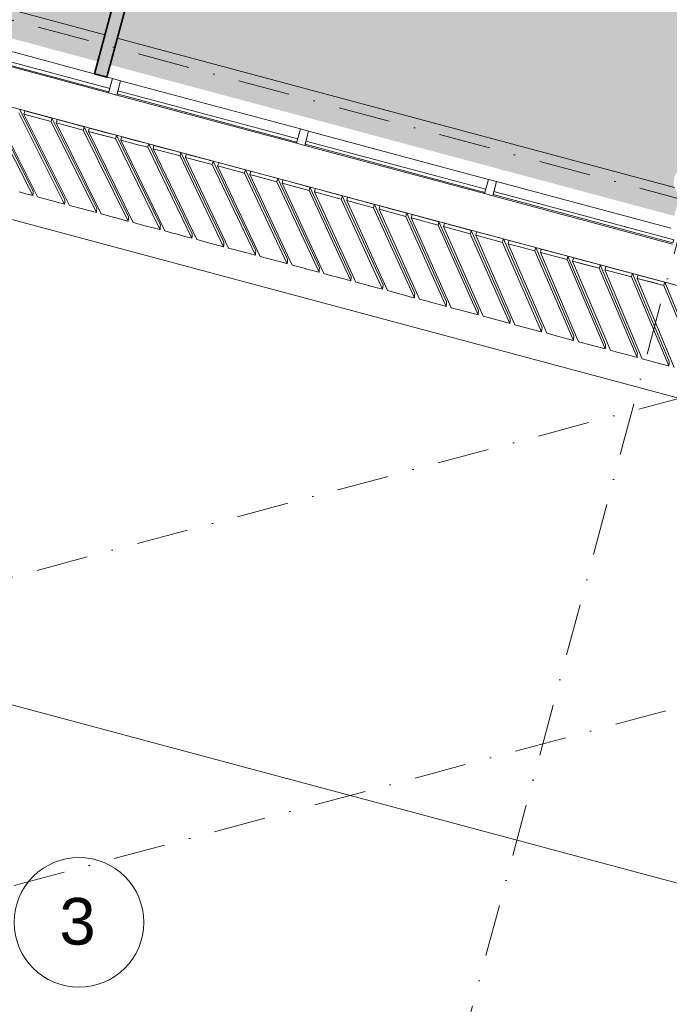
# Model space of a CAD drawing. Header units: millimetres. Extents: x -2530 to 151695, y -8763 to 71774.
# Tile 124 of 256: x 79381 to 84388, y 9155 to 16745. Entities that reach past the tile are written whole.
import ezdxf

# ---------------------------------------------------------------- set-up
doc = ezdxf.new("R2010")
doc.units = ezdxf.units.MM
doc.linetypes.add('RR_Level', pattern=[800, 400, -200, 0, -200])
for name, color, linetype, lineweight in [('A-AREA-____-PATT', 32, 'Continuous', 9), ('A-DETL-____-OTLN', 90, 'Continuous', 13), ('A-FLOR-____-OTLN', 192, 'Continuous', 18), ('A-GLAZ-CURT-MCUT', 52, 'Continuous', 13), ('A-GLAZ-CURT-OTLN', 52, 'Continuous', 13), ('A-GLAZ-CWMG-MCUT', 51, 'Continuous', 13), ('A-GLAZ-CWMG-OTLN', 51, 'Continuous', 13), ('A-WALL-____-MCUT', 113, 'Continuous', 35), ('A-WALL-____-OTLN', 113, 'Continuous', 18), ('A-WALL-____-PATT', 111, 'Continuous', 35), ('S-GRID-____-IDEN', 1, 'Continuous', 13), ('S-GRID-____-OTLN', 1, 'Continuous', 9)]:
    doc.layers.add(name, color=color, linetype=linetype, lineweight=lineweight)
doc.styles.add('Arial', font='arial.ttf', dxfattribs={"height": 360})

# ---------------------------------------------------------------- blocks, each defined once
blk = doc.blocks.new('System Panel - HR__-552677-plot_V2 Copy 1')
at = {"layer": 'A-GLAZ-CURT-MCUT', "color": 250, "lineweight": 9}
for p, q in [((717.5, -22.5), (-717.5, -22.5)), ((-717.5, -22.5), (-717.5, -47.5)), ((-717.5, -47.5), (717.5, -47.5)), ((717.5, -47.5), (717.5, -22.5))]:
    blk.add_line(p, q, dxfattribs=at)
blk = doc.blocks.new('Rectangular Mullion - 65 x 114mm-V165-plot_V2 Copy 1')
at = {"layer": 'A-GLAZ-CWMG-OTLN', "color": 250, "lineweight": 9}
for p, q in [((79956.4, 16327.8), (78709.3, 16661.9)), ((80065.9, 16180.4), (78679.8, 16551.8)), ((80095.4, 16290.5), (80053, 16301.9))]:
    blk.add_line(p, q, dxfattribs=at)
blk = doc.blocks.new('Rectangular Mullion - 65 x 114mm-464258-plot_V2 Copy 1')
at = {"layer": 'A-GLAZ-CWMG-OTLN', "color": 250, "lineweight": 9}
for p, q in [((143748, 33057.7), (143748, 31622.7)), ((143862, 33057.7), (143862, 31622.7))]:
    blk.add_line(p, q, dxfattribs=at)
blk = doc.blocks.new('Rectangular Mullion - 65 x 114mm-V166-plot_V2 Copy 1')
at = {"layer": 'A-GLAZ-CWMG-OTLN', "color": 250, "lineweight": 9}
for p, q in [((84399.5, 15137.3), (83056, 15497.3)), ((84412.6, 15015.7), (83026.5, 15387.1))]:
    blk.add_line(p, q, dxfattribs=at)
blk = doc.blocks.new('Rectangular Mullion - 65 x 114mm-464264-plot_V2 Copy 1')
at = {"layer": 'A-GLAZ-CWMG-MCUT', "color": 250, "lineweight": 9}
for p, q in [((-32.5, 57), (32.5, 57)), ((-32.5, -57), (-32.5, 57)), ((32.5, 57), (32.5, -57)), ((32.5, -57), (-32.5, -57))]:
    blk.add_line(p, q, dxfattribs=at)
blk = doc.blocks.new('027_Gilde - ATC_FacadeModel_rvt-1-plot_V2 Copy 1')
at = {"layer": 'A-FLOR-____-OTLN', "color": 90}
for p, q in [((77454.5, 16569.6), (105881.5, 8952.6)), ((105886.1, 8085.5), (77304.1, 15744))]:
    blk.add_line(p, q, dxfattribs=at)
at = {"layer": 'A-WALL-____-OTLN', "color": 90}
for p, q in [((77439.1, 17324.2), (80036.9, 16628.2)), ((80133.5, 16602.3), (84427.9, 15451.6)), ((79125.8, 16094.2), (79482.6, 15388.8)), ((79125.8, 16094.2), (79482.6, 15388.8)), ((79132.6, 16119.9), (79485.1, 15423.1)), ((79132.6, 16119.9), (79485.1, 15423.1)), ((79165.5, 16083.5), (79518.9, 15379.1)), ((79518.9, 15379.1), (79165.5, 16083.5)), ((79374.3, 16027.6), (79727.7, 15323.1)), ((79374.3, 16027.6), (79727.7, 15323.1)), ((79381.2, 16053.3), (79730.2, 15357.4)), ((79381.2, 16053.3), (79730.2, 15357.4)), ((79414.3, 16016.9), (79417.7, 16029.7)), ((79417.7, 16029.7), (79414.3, 16016.9)), ((79414.3, 16016.9), (79622.8, 15961)), ((79414.3, 16016.9), (79764.1, 15313.4)), ((79622.8, 15961), (79414.3, 16016.9)), ((79414.3, 16016.9), (79764.1, 15313.4)), ((79421.2, 16042.6), (79417.7, 16029.7)), ((79417.7, 16029.7), (79421.2, 16042.6)), ((79629.7, 15986.7), (79421.2, 16042.6)), ((79629.7, 15986.7), (79421.2, 16042.6)), ((79626.3, 15973.9), (79622.8, 15961)), ((79626.3, 15973.9), (79622.8, 15961)), ((79622.8, 15961), (79972.7, 15257.5)), ((79622.8, 15961), (79972.7, 15257.5)), ((79626.3, 15973.9), (79629.7, 15986.7)), ((79629.7, 15986.7), (79626.3, 15973.9)), ((79629.7, 15986.7), (79975.3, 15291.8)), ((79629.7, 15986.7), (79975.3, 15291.8)), ((79663, 15950.2), (79666.4, 15963.1)), ((79666.4, 15963.1), (79663, 15950.2)), ((79663, 15950.2), (79767.2, 15922.3)), ((79663, 15950.2), (80009.4, 15247.6)), ((79767.2, 15922.3), (79663, 15950.2)), ((80009.4, 15247.6), (79663, 15950.2)), ((79669.9, 15975.9), (79666.4, 15963.1)), ((79666.4, 15963.1), (79669.9, 15975.9)), ((79774.1, 15948), (79669.9, 15975.9)), ((79774.1, 15948), (79669.9, 15975.9)), ((79774.1, 15948), (79878.3, 15920.1)), ((79878.3, 15920.1), (79774.1, 15948)), ((79871.4, 15894.4), (79767.2, 15922.3)), ((79767.2, 15922.3), (79871.4, 15894.4)), ((79874.8, 15907.3), (79871.4, 15894.4)), ((79874.8, 15907.3), (79871.4, 15894.4)), ((79871.4, 15894.4), (80217.8, 15191.8)), ((79871.4, 15894.4), (80217.8, 15191.8)), ((79874.8, 15907.3), (79878.3, 15920.1)), ((79878.3, 15920.1), (79874.8, 15907.3)), ((79878.3, 15920.1), (80220.4, 15226.1)), ((79878.3, 15920.1), (80220.4, 15226.1)), ((79911.7, 15883.6), (79915.2, 15896.4)), ((79915.2, 15896.4), (79911.7, 15883.6)), ((79911.7, 15883.6), (80119.9, 15827.8)), ((79911.7, 15883.6), (80254.6, 15181.9)), ((80015.8, 15855.7), (79911.7, 15883.6)), ((80254.6, 15181.9), (79911.7, 15883.6)), ((79918.6, 15909.3), (79915.2, 15896.4)), ((79915.2, 15896.4), (79918.6, 15909.3)), ((80022.7, 15881.4), (79918.6, 15909.3)), ((80126.8, 15853.5), (79918.6, 15909.3)), ((80022.7, 15881.4), (80126.8, 15853.5)), ((80015.8, 15855.7), (80119.9, 15827.8)), ((80123.4, 15840.7), (80119.9, 15827.8)), ((80123.4, 15840.7), (80119.9, 15827.8)), ((80119.9, 15827.8), (80462.8, 15126.1)), ((80119.9, 15827.8), (80462.8, 15126.1)), ((80123.4, 15840.7), (80126.8, 15853.5)), ((80126.8, 15853.5), (80123.4, 15840.7)), ((80126.8, 15853.5), (80465.5, 15160.4)), ((80126.8, 15853.5), (80465.5, 15160.4)), ((80160.5, 15816.9), (80163.9, 15829.8)), ((80163.9, 15829.8), (80160.5, 15816.9)), ((80160.5, 15816.9), (80264.5, 15789.1)), ((80160.5, 15816.9), (80499.9, 15116.2)), ((80264.5, 15789.1), (80160.5, 15816.9)), ((80160.5, 15816.9), (80499.9, 15116.2)), ((80167.4, 15842.6), (80163.9, 15829.8)), ((80163.9, 15829.8), (80167.4, 15842.6)), ((80271.4, 15814.8), (80167.4, 15842.6)), ((80271.4, 15814.8), (80167.4, 15842.6)), ((80368.5, 15761.2), (80264.5, 15789.1)), ((80264.5, 15789.1), (80368.5, 15761.2)), ((80271.4, 15814.8), (80375.3, 15786.9)), ((80375.3, 15786.9), (80271.4, 15814.8)), ((80371.9, 15774.1), (80375.3, 15786.9)), ((80375.3, 15786.9), (80371.9, 15774.1)), ((80375.3, 15786.9), (80710.6, 15094.7)), ((80375.3, 15786.9), (80710.6, 15094.7)), ((80371.9, 15774.1), (80368.5, 15761.2)), ((80371.9, 15774.1), (80368.5, 15761.2)), ((80368.5, 15761.2), (80707.9, 15060.5)), ((80368.5, 15761.2), (80707.9, 15060.5)), ((80409.2, 15750.3), (80412.7, 15763.1)), ((80412.7, 15763.1), (80409.2, 15750.3)), ((80409.2, 15750.3), (80617, 15694.6)), ((80409.2, 15750.3), (80745.2, 15050.5)), ((80617, 15694.6), (80409.2, 15750.3)), ((80409.2, 15750.3), (80745.2, 15050.5)), ((80416.1, 15776), (80412.7, 15763.1)), ((80412.7, 15763.1), (80416.1, 15776)), ((80623.9, 15720.3), (80416.1, 15776)), ((80623.9, 15720.3), (80416.1, 15776)), ((80620.4, 15707.5), (80623.9, 15720.3)), ((80623.9, 15720.3), (80620.4, 15707.5)), ((80623.9, 15720.3), (80955.7, 15029.1)), ((80623.9, 15720.3), (80955.7, 15029.1)), ((80620.4, 15707.5), (80617, 15694.6)), ((80620.4, 15707.5), (80617, 15694.6)), ((80617, 15694.6), (80952.9, 14994.8)), ((80617, 15694.6), (80952.9, 14994.8)), ((80658, 15683.6), (80661.4, 15696.5)), ((80661.4, 15696.5), (80658, 15683.6)), ((80658, 15683.6), (80865.5, 15628)), ((80658, 15683.6), (80990.4, 14984.8)), ((80865.5, 15628), (80658, 15683.6)), ((80658, 15683.6), (80990.4, 14984.8)), ((80664.9, 15709.3), (80661.4, 15696.5)), ((80661.4, 15696.5), (80664.9, 15709.3)), ((80872.4, 15653.7), (80664.9, 15709.3)), ((80872.4, 15653.7), (80664.9, 15709.3)), ((80869, 15640.9), (80865.5, 15628)), ((80869, 15640.9), (80865.5, 15628)), ((80869, 15640.9), (80872.4, 15653.7)), ((80872.4, 15653.7), (80869, 15640.9)), ((80872.4, 15653.7), (81200.8, 14963.4)), ((80872.4, 15653.7), (81200.8, 14963.4)), ((80913.6, 15642.7), (80910.2, 15629.8)), ((80910.2, 15629.8), (80913.6, 15642.7)), ((81017.3, 15614.9), (80913.6, 15642.7)), ((81121, 15587.1), (80913.6, 15642.7)), ((80865.5, 15628), (81198, 14929.2)), ((80865.5, 15628), (81198, 14929.2)), ((80906.7, 15617), (80910.2, 15629.8)), ((80910.2, 15629.8), (80906.7, 15617)), ((80906.7, 15617), (81114.1, 15561.4)), ((80906.7, 15617), (81235.7, 14919.1)), ((81114.1, 15561.4), (80906.7, 15617)), ((80906.7, 15617), (81235.7, 14919.1)), ((81017.3, 15614.9), (81121, 15587.1)), ((81117.5, 15574.3), (81114.1, 15561.4)), ((81117.5, 15574.3), (81114.1, 15561.4)), ((81114.1, 15561.4), (81443, 14863.5)), ((81114.1, 15561.4), (81443, 14863.5)), ((81117.5, 15574.3), (81121, 15587.1)), ((81121, 15587.1), (81117.5, 15574.3)), ((81121, 15587.1), (81445.9, 14897.7)), ((81121, 15587.1), (81445.9, 14897.7)), ((81155.5, 15550.3), (81158.9, 15563.2)), ((81158.9, 15563.2), (81155.5, 15550.3)), ((81162.3, 15576), (81158.9, 15563.2)), ((81158.9, 15563.2), (81162.3, 15576)), ((81369.5, 15520.5), (81162.3, 15576)), ((81369.5, 15520.5), (81162.3, 15576)), ((81155.5, 15550.3), (81362.6, 15494.8)), ((81155.5, 15550.3), (81480.9, 14853.3)), ((81259, 15522.6), (81155.5, 15550.3)), ((81480.9, 14853.3), (81155.5, 15550.3)), ((81259, 15522.6), (81362.6, 15494.8)), ((81366.1, 15507.7), (81362.6, 15494.8)), ((81366.1, 15507.7), (81362.6, 15494.8)), ((81362.6, 15494.8), (81688.1, 14797.8)), ((81362.6, 15494.8), (81688.1, 14797.8)), ((81366.1, 15507.7), (81369.5, 15520.5)), ((81369.5, 15520.5), (81366.1, 15507.7)), ((81369.5, 15520.5), (81691, 14832.1)), ((81369.5, 15520.5), (81691, 14832.1)), ((81404.2, 15483.7), (81407.6, 15496.5)), ((81407.6, 15496.5), (81404.2, 15483.7)), ((81404.2, 15483.7), (81611.2, 15428.2)), ((81404.2, 15483.7), (81726.2, 14787.6)), ((81507.7, 15456), (81404.2, 15483.7)), ((81404.2, 15483.7), (81726.2, 14787.6)), ((81411.1, 15509.4), (81407.6, 15496.5)), ((81407.6, 15496.5), (81411.1, 15509.4)), ((81618.1, 15453.9), (81411.1, 15509.4)), ((81618.1, 15453.9), (81411.1, 15509.4)), ((79378.1, 15416.8), (79429.4, 15403)), ((79484.5, 15414.8), (79483.9, 15405.9)), ((79484.5, 15414.8), (79485.1, 15423.1)), ((81507.7, 15456), (81611.2, 15428.2)), ((81614.6, 15441.1), (81611.2, 15428.2)), ((81614.6, 15441.1), (81611.2, 15428.2)), ((81611.2, 15428.2), (81933.1, 14732.2)), ((81611.2, 15428.2), (81933.1, 14732.2)), ((81614.6, 15441.1), (81618.1, 15453.9)), ((81618.1, 15453.9), (81614.6, 15441.1)), ((81618.1, 15453.9), (81936.1, 14766.4)), ((81618.1, 15453.9), (81936.1, 14766.4)), ((81652.9, 15417), (81656.4, 15429.9)), ((81656.4, 15429.9), (81652.9, 15417)), ((81652.9, 15417), (81756.3, 15389.3)), ((81652.9, 15417), (81971.4, 14721.9)), ((81756.3, 15389.3), (81652.9, 15417)), ((81971.4, 14721.9), (81652.9, 15417)), ((81659.8, 15442.7), (81656.4, 15429.9)), ((81656.4, 15429.9), (81659.8, 15442.7)), ((81866.6, 15387.3), (81659.8, 15442.7)), ((81763.2, 15415), (81659.8, 15442.7)), ((81866.6, 15387.3), (81763.2, 15415)), ((79482.6, 15388.8), (79429.4, 15403)), ((79483.3, 15397.6), (79482.6, 15388.8)), ((79483.3, 15397.6), (79483.9, 15405.9)), ((79621.3, 15351.6), (79518.9, 15379.1)), ((79623.3, 15351.1), (79621.3, 15351.6)), ((79623.3, 15351.1), (79725.7, 15323.6)), ((79728.3, 15331.9), (79727.7, 15323.1)), ((79728.3, 15331.9), (79728.9, 15340.3)), ((79729.6, 15349.1), (79728.9, 15340.3)), ((79729.6, 15349.1), (79730.2, 15357.4)), ((81859.7, 15361.6), (81756.3, 15389.3)), ((81756.3, 15389.3), (81859.7, 15361.6)), ((81863.2, 15374.5), (81859.7, 15361.6)), ((81863.2, 15374.5), (81859.7, 15361.6)), ((81859.7, 15361.6), (82178.2, 14666.5)), ((81859.7, 15361.6), (82178.2, 14666.5)), ((81863.2, 15374.5), (81866.6, 15387.3)), ((81866.6, 15387.3), (81863.2, 15374.5)), ((81866.6, 15387.3), (82181.2, 14700.7)), ((81866.6, 15387.3), (82181.2, 14700.7)), ((81901.7, 15350.4), (81905.1, 15363.2)), ((81905.1, 15363.2), (81901.7, 15350.4)), ((81901.7, 15350.4), (82108.3, 15295)), ((81901.7, 15350.4), (82216.7, 14656.2)), ((82108.3, 15295), (81901.7, 15350.4)), ((81901.7, 15350.4), (82216.7, 14656.2)), ((81908.6, 15376.1), (81905.1, 15363.2)), ((81905.1, 15363.2), (81908.6, 15376.1)), ((82115.1, 15320.7), (81908.6, 15376.1)), ((82115.1, 15320.7), (81908.6, 15376.1)), ((79727.7, 15323.1), (79725.7, 15323.6)), ((79866.5, 15285.9), (79764.1, 15313.4)), ((79972.7, 15257.5), (79866.5, 15285.9)), ((79973.4, 15266.2), (79972.7, 15257.5)), ((79973.4, 15266.2), (79974, 15274.6)), ((79974.7, 15283.4), (79974, 15274.6)), ((79974.7, 15283.4), (79975.3, 15291.8)), ((82111.7, 15307.9), (82108.3, 15295)), ((82111.7, 15307.9), (82108.3, 15295)), ((82108.3, 15295), (82423.2, 14600.8)), ((82108.3, 15295), (82423.2, 14600.8)), ((82111.7, 15307.9), (82115.1, 15320.7)), ((82115.1, 15320.7), (82111.7, 15307.9)), ((82115.1, 15320.7), (82426.3, 14635)), ((82115.1, 15320.7), (82426.3, 14635)), ((82150.4, 15283.7), (82153.9, 15296.6)), ((82153.9, 15296.6), (82150.4, 15283.7)), ((82150.4, 15283.7), (82253.6, 15256.1)), ((82150.4, 15283.7), (82461.9, 14590.5)), ((82253.6, 15256.1), (82150.4, 15283.7)), ((82150.4, 15283.7), (82461.9, 14590.5)), ((82157.3, 15309.4), (82153.9, 15296.6)), ((82153.9, 15296.6), (82157.3, 15309.4)), ((82260.5, 15281.8), (82157.3, 15309.4)), ((82260.5, 15281.8), (82157.3, 15309.4)), ((82356.8, 15228.4), (82253.6, 15256.1)), ((82253.6, 15256.1), (82356.8, 15228.4)), ((82260.5, 15281.8), (82363.7, 15254.1)), ((82363.7, 15254.1), (82260.5, 15281.8)), ((80111.7, 15220.2), (80009.4, 15247.6)), ((80113.6, 15219.7), (80111.7, 15220.2)), ((80113.6, 15219.7), (80215.8, 15192.3)), ((80217.8, 15191.8), (80215.8, 15192.3)), ((80219.1, 15208.9), (80217.8, 15192.1)), ((80217.8, 15192.1), (80217.8, 15191.8)), ((80219.1, 15209.4), (80220.4, 15226.1)), ((80219.1, 15209.4), (80219.1, 15208.9)), ((80356.8, 15154.5), (80254.6, 15181.9)), ((82360.2, 15241.3), (82356.8, 15228.4)), ((82360.2, 15241.3), (82356.8, 15228.4)), ((82356.8, 15228.4), (82668.3, 14535.2)), ((82356.8, 15228.4), (82668.3, 14535.2)), ((82360.2, 15241.3), (82363.7, 15254.1)), ((82363.7, 15254.1), (82360.2, 15241.3)), ((82363.7, 15254.1), (82671.4, 14569.4)), ((82363.7, 15254.1), (82671.4, 14569.4)), ((82399.1, 15217.1), (82402.6, 15229.9)), ((82402.6, 15229.9), (82399.1, 15217.1)), ((82399.1, 15217.1), (82605.3, 15161.8)), ((82399.1, 15217.1), (82707.2, 14524.8)), ((82605.3, 15161.8), (82399.1, 15217.1)), ((82399.1, 15217.1), (82707.2, 14524.8)), ((82406, 15242.8), (82402.6, 15229.9)), ((82402.6, 15229.9), (82406, 15242.8)), ((82612.2, 15187.5), (82406, 15242.8)), ((82612.2, 15187.5), (82406, 15242.8)), ((82608.8, 15174.7), (82612.2, 15187.5)), ((82612.2, 15187.5), (82608.8, 15174.7)), ((82612.2, 15187.5), (82916.5, 14503.7)), ((82612.2, 15187.5), (82916.5, 14503.7)), ((80358.7, 15154), (80356.8, 15154.5)), ((80358.7, 15154), (80460.9, 15126.7)), ((80462.8, 15126.1), (80460.9, 15126.7)), ((80463.5, 15134.9), (80462.8, 15126.1)), ((80463.5, 15134.9), (80464.2, 15143.3)), ((80464.9, 15152.1), (80464.2, 15143.3)), ((80464.9, 15152.1), (80465.5, 15160.4)), ((80550.9, 15102.5), (80499.9, 15116.2)), ((82608.8, 15174.7), (82605.3, 15161.8)), ((82608.8, 15174.7), (82605.3, 15161.8)), ((82605.3, 15161.8), (82913.4, 14469.5)), ((82605.3, 15161.8), (82913.4, 14469.5)), ((82647.9, 15150.4), (82651.3, 15163.3)), ((82651.3, 15163.3), (82647.9, 15150.4)), ((82647.9, 15150.4), (82853.9, 15095.2)), ((82647.9, 15150.4), (82952.4, 14459.1)), ((82853.9, 15095.2), (82647.9, 15150.4)), ((82647.9, 15150.4), (82952.4, 14459.1)), ((82654.8, 15176.1), (82651.3, 15163.3)), ((82651.3, 15163.3), (82654.8, 15176.1)), ((82860.8, 15121), (82654.8, 15176.1)), ((82860.8, 15121), (82654.8, 15176.1)), ((82857.3, 15108.1), (82853.9, 15095.2)), ((82857.3, 15108.1), (82853.9, 15095.2)), ((82857.3, 15108.1), (82860.8, 15121)), ((82860.8, 15121), (82857.3, 15108.1)), ((82860.8, 15120.9), (83161.6, 14438)), ((82860.8, 15120.9), (83161.6, 14438)), ((82903.5, 15109.5), (82900.1, 15096.6)), ((82900.1, 15096.6), (82903.5, 15109.5)), ((83109.3, 15054.4), (82903.5, 15109.5)), ((83109.3, 15054.4), (82903.5, 15109.5)), ((80603.9, 15088.3), (80550.9, 15102.5)), ((80603.9, 15088.3), (80654.9, 15074.7)), ((80707.9, 15060.5), (80654.9, 15074.7)), ((80709.2, 15077.6), (80707.9, 15060.8)), ((80707.9, 15060.8), (80707.9, 15060.5)), ((80709.3, 15078), (80709.2, 15077.6)), ((80709.3, 15078), (80710.6, 15094.7)), ((80847.1, 15023.2), (80745.2, 15050.5)), ((80955, 15020.7), (80955.7, 15029.1)), ((82853.9, 15095.2), (83158.4, 14403.9)), ((82853.9, 15095.2), (83158.4, 14403.9)), ((82896.6, 15083.8), (82900.1, 15096.6)), ((82900.1, 15096.6), (82896.6, 15083.8)), ((82896.6, 15083.8), (83102.4, 15028.6)), ((82896.6, 15083.8), (83197.7, 14393.3)), ((83102.4, 15028.6), (82896.6, 15083.8)), ((82896.6, 15083.8), (83197.7, 14393.3)), ((83105.9, 15041.5), (83102.4, 15028.6)), ((83105.9, 15041.5), (83102.4, 15028.6)), ((83102.4, 15028.6), (83403.5, 14338.2)), ((83102.4, 15028.6), (83403.5, 14338.2)), ((83105.9, 15041.5), (83109.3, 15054.4)), ((83109.3, 15054.4), (83105.9, 15041.5)), ((83109.3, 15054.4), (83406.7, 14372.3)), ((83109.3, 15054.4), (83406.7, 14372.3)), ((83145.4, 15017.1), (83148.8, 15030)), ((83148.8, 15030), (83145.4, 15017.1)), ((83152.2, 15042.9), (83148.8, 15030)), ((83148.8, 15030), (83152.2, 15042.9)), ((83357.9, 14987.8), (83152.2, 15042.9)), ((83357.9, 14987.8), (83152.2, 15042.9)), ((80952.9, 14994.8), (80847.1, 15023.2)), ((80953.6, 15003.6), (80952.9, 14994.8)), ((80953.6, 15003.6), (80954.3, 15011.9)), ((80955, 15020.7), (80954.3, 15011.9)), ((81092.3, 14957.5), (80990.4, 14984.8)), ((81198, 14929.2), (81092.3, 14957.5)), ((81199.4, 14946.7), (81200.8, 14963.4)), ((83145.4, 15017.1), (83351, 14962)), ((83145.4, 15017.1), (83442.9, 14327.6)), ((83351, 14962), (83145.4, 15017.1)), ((83145.4, 15017.1), (83442.9, 14327.6)), ((83354.4, 14974.9), (83351, 14962)), ((83354.4, 14974.9), (83351, 14962)), ((83351, 14962), (83648.5, 14272.5)), ((83351, 14962), (83648.5, 14272.5)), ((83354.4, 14974.9), (83357.9, 14987.8)), ((83357.9, 14987.8), (83354.4, 14974.9)), ((83357.9, 14987.8), (83651.8, 14306.7)), ((83357.9, 14987.8), (83651.8, 14306.7)), ((83394.1, 14950.5), (83397.5, 14963.3)), ((83397.5, 14963.3), (83394.1, 14950.5)), ((83401, 14976.2), (83397.5, 14963.3)), ((83397.5, 14963.3), (83401, 14976.2)), ((83606.4, 14921.2), (83401, 14976.2)), ((83606.4, 14921.2), (83401, 14976.2)), ((81199.4, 14946.3), (81198, 14929.5)), ((81198, 14929.5), (81198, 14929.2)), ((81199.4, 14946.7), (81199.4, 14946.3)), ((81439.2, 14864.5), (81235.7, 14919.1)), ((81444.5, 14880.6), (81443.1, 14863.8)), ((81444.5, 14881), (81445.9, 14897.7)), ((81444.5, 14881), (81444.5, 14880.6)), ((83394.1, 14950.5), (83599.5, 14895.4)), ((83394.1, 14950.5), (83688.2, 14261.9)), ((83599.5, 14895.4), (83394.1, 14950.5)), ((83394.1, 14950.5), (83688.2, 14261.9)), ((83603, 14908.3), (83599.5, 14895.4)), ((83603, 14908.3), (83599.5, 14895.4)), ((83599.5, 14895.4), (83893.6, 14206.9)), ((83599.5, 14895.4), (83893.6, 14206.9)), ((83603, 14908.3), (83606.4, 14921.2)), ((83606.4, 14921.2), (83603, 14908.3)), ((83606.4, 14921.2), (83896.9, 14241)), ((83606.4, 14921.2), (83896.9, 14241)), ((83642.8, 14883.8), (83646.3, 14896.7)), ((83646.3, 14896.7), (83642.8, 14883.8)), ((83642.8, 14883.8), (83848.1, 14828.8)), ((83642.8, 14883.8), (83933.4, 14196.2)), ((83745.5, 14856.3), (83642.8, 14883.8)), ((83642.8, 14883.8), (83933.4, 14196.2)), ((83649.7, 14909.6), (83646.3, 14896.7)), ((83646.3, 14896.7), (83649.7, 14909.6)), ((83855, 14854.6), (83649.7, 14909.6)), ((83855, 14854.6), (83649.7, 14909.6)), ((81443, 14863.5), (81439.2, 14864.5)), ((81443.1, 14863.8), (81443, 14863.5)), ((81582.6, 14826.1), (81480.9, 14853.3)), ((81584.5, 14825.6), (81582.6, 14826.1)), ((81584.5, 14825.6), (81686.2, 14798.3)), ((81689.5, 14814.9), (81688.1, 14798.2)), ((81689.6, 14815.4), (81689.5, 14814.9)), ((81689.6, 14815.4), (81691, 14832.1)), ((83745.5, 14856.3), (83848.1, 14828.8)), ((83851.5, 14841.7), (83848.1, 14828.8)), ((83851.5, 14841.7), (83848.1, 14828.8)), ((83848.1, 14828.8), (84138.7, 14141.2)), ((83848.1, 14828.8), (84138.7, 14141.2)), ((83851.5, 14841.7), (83855, 14854.6)), ((83855, 14854.6), (83851.5, 14841.7)), ((83855, 14854.6), (84142, 14175.3)), ((83855, 14854.6), (84142, 14175.3)), ((83891.6, 14817.2), (83895, 14830)), ((83895, 14830), (83891.6, 14817.2)), ((83891.6, 14817.2), (84096.6, 14762.2)), ((83891.6, 14817.2), (84178.7, 14130.5)), ((84096.6, 14762.2), (83891.6, 14817.2)), ((83891.6, 14817.2), (84178.7, 14130.5)), ((83898.5, 14842.9), (83895, 14830)), ((83895, 14830), (83898.5, 14842.9)), ((84103.5, 14788), (83898.5, 14842.9)), ((84103.5, 14788), (83898.5, 14842.9)), ((81688.1, 14797.8), (81686.2, 14798.3)), ((81688.1, 14798.2), (81688.1, 14797.8)), ((81777, 14774), (81726.2, 14787.6)), ((81829.6, 14759.9), (81777, 14774)), ((81829.6, 14759.9), (81880.4, 14746.3)), ((81933.1, 14732.2), (81880.4, 14746.3)), ((81933.9, 14740.9), (81933.1, 14732.2)), ((81933.9, 14740.9), (81934.6, 14749.3)), ((81935.4, 14758.1), (81934.6, 14749.3)), ((81935.4, 14758.1), (81936.1, 14766.4)), ((84100.1, 14775.1), (84096.6, 14762.2)), ((84100.1, 14775.1), (84096.6, 14762.2)), ((84096.6, 14762.2), (84383.7, 14075.5)), ((84096.6, 14762.2), (84383.7, 14075.5)), ((84100.1, 14775.1), (84103.5, 14788)), ((84103.5, 14788), (84100.1, 14775.1)), ((84103.5, 14788), (84387.1, 14109.6)), ((84103.5, 14788), (84387.1, 14109.6)), ((84140.3, 14750.5), (84143.7, 14763.4)), ((84143.7, 14763.4), (84140.3, 14750.5)), ((84140.3, 14750.5), (84345.2, 14695.6)), ((84140.3, 14750.5), (84423.9, 14064.8)), ((84242.7, 14723.1), (84140.3, 14750.5)), ((84423.9, 14064.8), (84140.3, 14750.5)), ((84147.2, 14776.3), (84143.7, 14763.4)), ((84143.7, 14763.4), (84147.2, 14776.3)), ((84249.6, 14748.8), (84147.2, 14776.3)), ((84352.1, 14721.4), (84147.2, 14776.3)), ((84249.6, 14748.8), (84352.1, 14721.4)), ((82072.9, 14694.7), (81971.4, 14721.9)), ((82074.8, 14694.2), (82072.9, 14694.7)), ((82074.8, 14694.2), (82176.3, 14667)), ((82178.2, 14666.5), (82176.3, 14667)), ((82179.7, 14683.6), (82178.2, 14666.8)), ((82178.2, 14666.8), (82178.2, 14666.5)), ((82179.7, 14684), (82181.2, 14700.7)), ((82179.7, 14684), (82179.7, 14683.6)), ((82419.5, 14601.9), (82216.7, 14656.2)), ((84242.7, 14723.1), (84345.2, 14695.6)), ((84348.6, 14708.5), (84345.2, 14695.6)), ((84348.6, 14708.5), (84345.2, 14695.6)), ((84345.2, 14695.6), (84628.8, 14009.9)), ((84345.2, 14695.6), (84628.8, 14009.9)), ((84348.6, 14708.5), (84352.1, 14721.4)), ((84352.1, 14721.4), (84348.6, 14708.5)), ((84352.1, 14721.4), (84632.2, 14044)), ((84352.1, 14721.4), (84632.2, 14044)), ((82423.2, 14600.8), (82419.5, 14601.9)), ((82423.3, 14601.2), (82423.2, 14600.8)), ((82424.8, 14617.9), (82423.3, 14601.2)), ((82424.8, 14618.4), (82426.3, 14635)), ((82424.8, 14618.4), (82424.8, 14617.9)), ((82512.6, 14576.9), (82461.9, 14590.5)), ((82565.1, 14562.8), (82512.6, 14576.9)), ((82565.1, 14562.8), (82615.8, 14549.3)), ((82668.3, 14535.2), (82615.8, 14549.3)), ((82669.1, 14543.9), (82668.3, 14535.2)), ((82669.1, 14543.9), (82669.8, 14552.3)), ((82670.6, 14561), (82669.8, 14552.3)), ((82670.6, 14561), (82671.4, 14569.4)), ((82808.4, 14497.6), (82707.2, 14524.8)), ((82913.4, 14469.5), (82808.4, 14497.6)), ((82915, 14487), (82916.5, 14503.7)), ((82914.9, 14486.6), (82913.4, 14469.8)), ((82913.4, 14469.8), (82913.4, 14469.5)), ((82915, 14487), (82914.9, 14486.6)), ((83154.6, 14404.9), (82952.4, 14459.1)), ((83160, 14420.9), (83158.4, 14404.2)), ((83160, 14421.3), (83161.6, 14438)), ((83160, 14421.3), (83160, 14420.9)), ((83158.4, 14403.9), (83154.6, 14404.9)), ((83158.4, 14404.2), (83158.4, 14403.9)), ((83399.7, 14339.2), (83197.7, 14393.3)), ((83405.1, 14355.3), (83403.5, 14338.5)), ((83405.1, 14355.7), (83406.7, 14372.3)), ((83405.1, 14355.7), (83405.1, 14355.3)), ((83403.5, 14338.2), (83399.7, 14339.2)), ((83403.5, 14338.5), (83403.5, 14338.2)), ((83543.8, 14300.6), (83442.9, 14327.6)), ((83648.5, 14272.5), (83543.8, 14300.6)), ((83649.4, 14281.2), (83648.5, 14272.5)), ((83649.4, 14281.2), (83650.2, 14289.6)), ((83651, 14298.4), (83650.2, 14289.6)), ((83651, 14298.4), (83651.8, 14306.7)), ((83789, 14234.9), (83688.2, 14261.9)), ((83893.6, 14206.9), (83789, 14234.9)), ((83895.3, 14223.9), (83893.6, 14207.2)), ((83893.6, 14207.2), (83893.6, 14206.9)), ((83895.3, 14224.3), (83896.9, 14241)), ((83895.3, 14224.3), (83895.3, 14223.9)), ((83983.8, 14182.7), (83933.4, 14196.2)), ((84036, 14168.7), (83983.8, 14182.7)), ((84036, 14168.7), (84086.4, 14155.2)), ((84138.7, 14141.2), (84086.4, 14155.2)), ((84139.5, 14149.9), (84138.7, 14141.2)), ((84139.5, 14149.9), (84140.3, 14158.3)), ((84141.2, 14167), (84140.3, 14158.3)), ((84141.2, 14167), (84142, 14175.3)), ((84380, 14076.5), (84178.7, 14130.5)), ((84383.7, 14075.5), (84380, 14076.5)), ((84384.6, 14084.2), (84383.7, 14075.5)), ((84384.6, 14084.2), (84385.4, 14092.6)), ((84386.3, 14101.3), (84385.4, 14092.6)), ((84386.3, 14101.3), (84387.1, 14109.6))]:
    blk.add_line(p, q, dxfattribs=at)
at = {"layer": 'A-GLAZ-CURT-OTLN', "color": 90, "lineweight": 18, "rotation": 345.0000000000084}
for p in [(79387.6, 16421.2), (80836.5, 16032.9), (82285.4, 15644.7), (83734.3, 15256.5)]:
    blk.add_blockref('System Panel - HR__-552677-plot_V2 Copy 1', p, dxfattribs=at)
at = {"layer": 'A-GLAZ-CWMG-OTLN', "color": 90, "lineweight": 18}
for name in ['Rectangular Mullion - 65 x 114mm-V165-plot_V2 Copy 1', 'Rectangular Mullion - 65 x 114mm-V166-plot_V2 Copy 1']:
    blk.add_blockref(name, (0, 0), dxfattribs=at)
at = {"layer": 'A-GLAZ-CWMG-OTLN', "color": 90, "lineweight": 18, "extrusion": (0, 0, -1), "rotation": 194.9999999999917}
for p in [(-80112.1, 16227.1), (-81560.9, 15838.8), (-83009.8, 15450.6)]:
    blk.add_blockref('Rectangular Mullion - 65 x 114mm-464264-plot_V2 Copy 1', p, dxfattribs=at)
at = {"layer": 'A-GLAZ-CWMG-OTLN', "color": 90, "lineweight": 18, "rotation": 255.000000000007}
for p in [(86817.8, 163308.2), (88266.7, 162919.9)]:
    blk.add_blockref('Rectangular Mullion - 65 x 114mm-464258-plot_V2 Copy 1', p, dxfattribs=at)
blk = doc.blocks.new('Grid - r_2_5mm-300571-plot_V2 Copy 1')
at = {"layer": 'S-GRID-____-IDEN'}
blk.add_circle((0, 0), 2.5, dxfattribs=at)

msp = doc.modelspace()

# ---------------------------------------------------------------- hatches: boundary and pattern name
at = {"layer": 'A-AREA-____-PATT', "transparency": 33554509}
for points in [[(79981.9254, 16422.9164), (81958.6559, 23800.1749), (80959.8886, 24067.7938), (80940.4771, 23995.3494), (78266.6598, 24711.7966), (78266.6598, 24726.7966), (78227.331, 24726.7966), (78227.331, 24774.2966), (77391.485, 24774.2966), (77391.485, 24726.7966), (77341.485, 24726.7966), (77341.485, 17586.7966), (77439.14, 17586.7966), (77439.14, 17286.7966), (77341.485, 17286.7966), (77341.485, 17130.4203), (79956.4317, 16429.7474)], [(84425.0159, 15232.3939), (84466.2222, 15386.1781), (84447.6484, 15406.61), (84427.8819, 15451.6221), (84421.9133, 15487.1165), (84426.9819, 15529.509), (84448.7475, 15574.7623), (84470.9717, 15601.6789), (84506.3291, 15625.6094), (84532.6305, 15634.0171), (85217.6492, 18190.5418), (80871.1513, 19355.1824), (80078.518, 16397.0345), (84421.5029, 15233.3352)]]:
    msp.add_hatch(color=10, dxfattribs=at).paths.add_polyline_path(points)
at = {"layer": 'A-WALL-____-PATT', "lineweight": 18}
msp.add_hatch(color=47, dxfattribs=at).paths.add_polyline_path([(80053.0243, 16301.8908), (82035.837, 23701.8486), (81939.2444, 23727.7305), (79956.4317, 16327.7727)])

# ---------------------------------------------------------------- linework, layer by layer
at = {"layer": 'A-DETL-____-OTLN', "lineweight": 9}
msp.add_line((77364.1224, 11986.7966), (109086.5543, 3486.7966), dxfattribs=at)
at = {"layer": 'A-WALL-____-MCUT'}
for p, q in [((81978.0673, 23872.6193), (79956.4317, 16327.7727)), ((80053.0243, 16301.8908), (82074.6599, 23846.7374)), ((79956.4317, 16327.7727), (80053.0243, 16301.8908))]:
    msp.add_line(p, q, dxfattribs=at)
at = {"layer": 'S-GRID-____-OTLN', "linetype": 'RR_Level'}
for p, q in [((82353.5419, 7211.7699), (92591.151, 45419.0474)), ((146374.834, -1224.6594), (790.4734, 37784.5525)), ((75650.9249, 11464.402), (144032.124, 29787.0891)), ((76246.2087, 9242.7726), (144032.124, 27405.9539))]:
    msp.add_line(p, q, dxfattribs=at)

# ---------------------------------------------------------------- block references
at = {"lineweight": 5}
msp.add_blockref('027_Gilde - ATC_FacadeModel_rvt-1-plot_V2 Copy 1', (0, 0), dxfattribs=at)
at = {"layer": 'S-GRID-____-IDEN', "xscale": 199.9999999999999, "yscale": 199.9999999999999, "zscale": 199.9999999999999, "rotation": 269.9999999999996}
msp.add_blockref('Grid - r_2_5mm-300571-plot_V2 Copy 1', (79838.1766, 9786.7966), dxfattribs=at)

# ---------------------------------------------------------------- texts
at = {"layer": 'S-GRID-____-IDEN', "lineweight": 9, "insert": (79687.0176, 9975.249), "char_height": 360, "width": 336.70875, "attachment_point": 1, "style": 'Arial'}
msp.add_mtext('3', dxfattribs=at)

doc.saveas('drawing.dxf')
